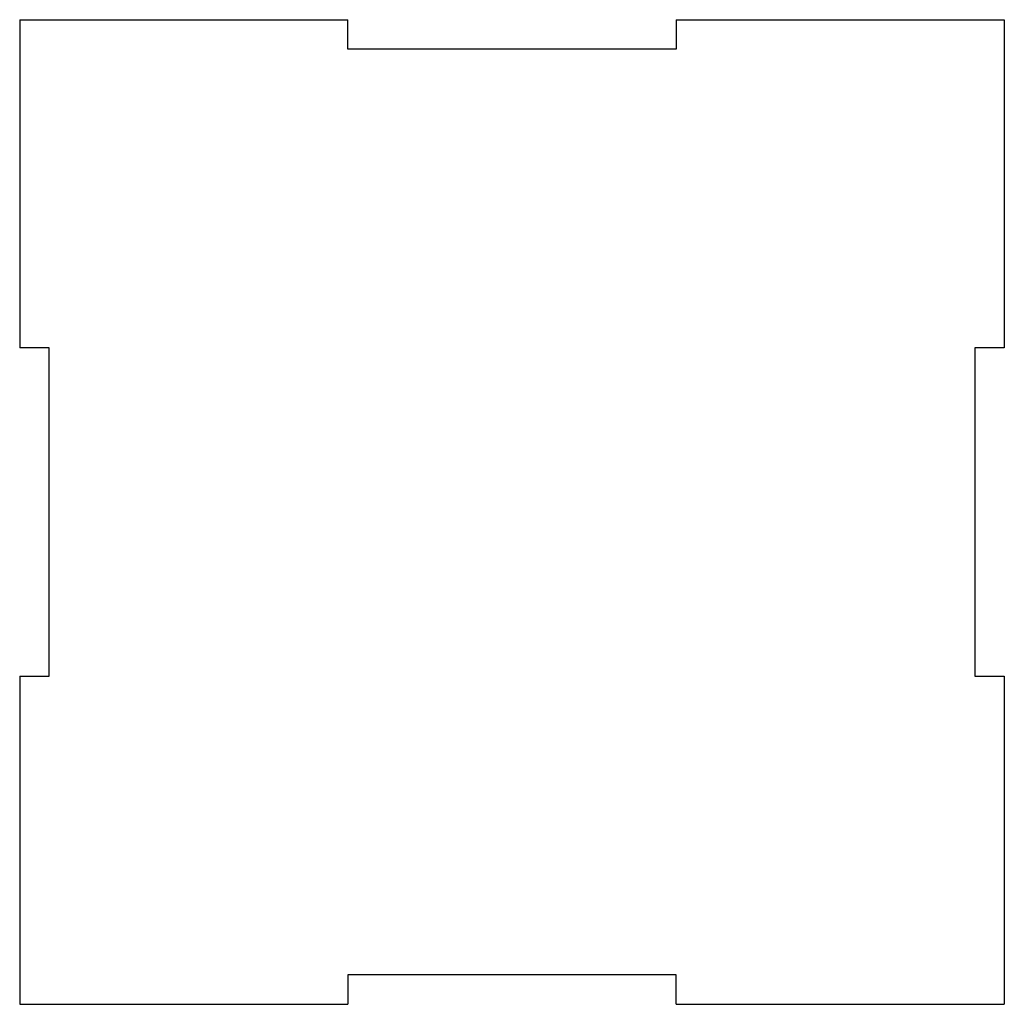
# Model space of a CAD drawing. Extents: x -150 to 150, y -150 to 150.
import ezdxf

# ---------------------------------------------------------------- set-up
doc = ezdxf.new("R2010")
doc.units = 0
doc.header["$MEASUREMENT"] = 0
doc.layers.add('VISIBLE', color=7, linetype='CONTINUOUS')

msp = doc.modelspace()

# ---------------------------------------------------------------- linework, layer by layer
at = {"layer": 'VISIBLE'}
for p, q in [((-150, 150, 25), (-50, 150, 25)), ((-150, 150, 25), (-150, 50, 25)), ((-50, 141, 25), (-50, 150, 25)), ((50, 150, 25), (150, 150, 25)), ((50, 150, 25), (50, 141, 25)), ((150, 150, 25), (150, 50, 25)), ((50, 141, 25), (-50, 141, 25)), ((-141, 50, 25), (-150, 50, 25)), ((-141, -50, 25), (-141, 50, 25)), ((141, 50, 25), (141, -50, 25)), ((150, 50, 25), (141, 50, 25)), ((-150, -50, 25), (-141, -50, 25)), ((-150, -50, 25), (-150, -150, 25)), ((141, -50, 25), (150, -50, 25)), ((150, -50, 25), (150, -150, 25)), ((50, -141, 25), (-50, -141, 25)), ((-50, -141, 25), (-50, -150, 25)), ((50, -150, 25), (50, -141, 25)), ((-150, -150, 25), (-50, -150, 25)), ((50, -150, 25), (150, -150, 25))]:
    msp.add_line(p, q, dxfattribs=at)

doc.saveas('drawing.dxf')
